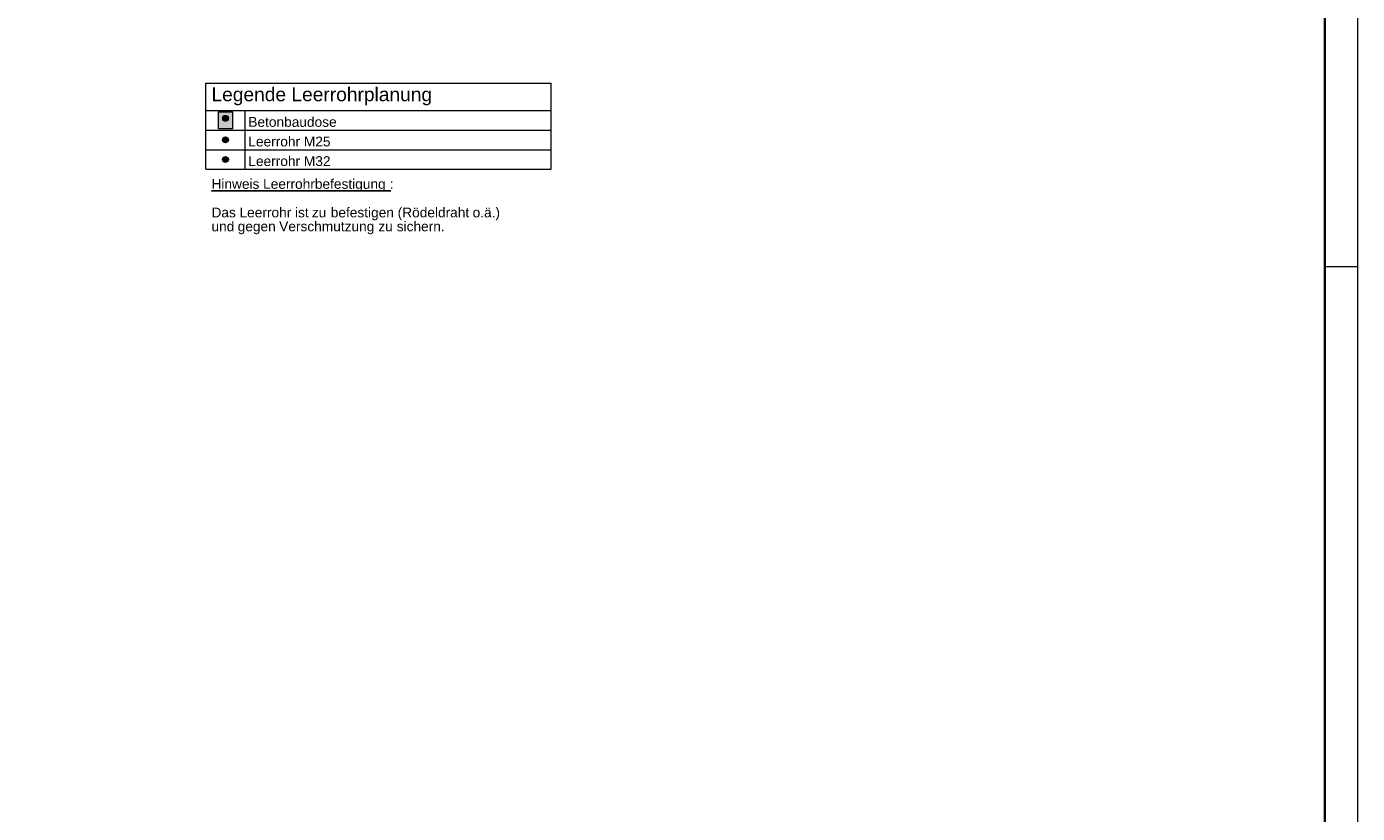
# Model space of a CAD drawing. Extents: x -500 to 300, y 62 to 1162.
# Tile 75 of 256: x 97 to 300, y 573 to 693. Entities that reach past the tile are written whole.
import ezdxf
from ezdxf.lldxf.tags import DXFTag

# ---------------------------------------------------------------- set-up
doc = ezdxf.new("R2010")
doc.units = 0
doc.layers.get('0').update_dxf_attribs({"lineweight": 13})
for name, color, linetype, lineweight, true_color in [('E_Betonbaudose', 1, 'Continuous', 13, 0xff0000), ('E_Detail_Wandschraffur', 7, 'Continuous', 5, 0xc0c0c0), ('E_Leerrohr Umrandung-A06G93SC8I', 7, 'Continuous', 9, 0xffffff), ('E_Leerrohrdose 32-A06G93SB8I', 7, 'Continuous', 9, 0x99ff99)]:
    doc.layers.add(name, color=color, linetype=linetype, lineweight=lineweight, true_color=true_color)
doc.layers.add('E_Legende', color=7, linetype='Continuous', lineweight=13)
doc.layers.add('iwb_Plankopf Rahmen', color=7, linetype='Continuous', lineweight=35)
doc.styles.get("Standard").update_dxf_attribs({"font": 'ARIALN.TTF'})
tags = doc.linetypes.add('grob', pattern=[14, 3, -8, 3]).pattern_tags.tags
tags[8:9] = [DXFTag(74, 4), DXFTag(75, 0), DXFTag(340, '0'), DXFTag(46, 0.0), DXFTag(50, 0.0), DXFTag(44, 0.0), DXFTag(45, 0.0)]
tags[6:7] = [DXFTag(74, 4), DXFTag(75, 0), DXFTag(340, '0'), DXFTag(46, 0.0), DXFTag(50, 0.0), DXFTag(44, 0.0), DXFTag(45, 0.0)]
tags[4:5] = [DXFTag(74, 4), DXFTag(75, 0), DXFTag(340, '0'), DXFTag(46, 0.0), DXFTag(50, 0.0), DXFTag(44, 0.0), DXFTag(45, 0.0)]

# ---------------------------------------------------------------- blocks, each defined once
blk = doc.blocks.new('Referenz-A06G93SD8I')
at = {"layer": 'E_Detail_Wandschraffur', "linetype": 'Continuous', "ltscale": 0.13}
for points in [[(127.14, 679.59), (127.2, 679.58), (127.27, 679.57), (127.33, 679.54), (127.39, 679.51), (127.44, 679.47), (127.49, 679.42), (127.53, 679.36), (127.56, 679.3), (127.58, 679.24), (127.59, 679.17), (127.59, 679.1), (127.58, 679.04), (127.56, 678.97), (127.53, 678.91), (127.49, 678.86), (127.44, 678.81), (127.39, 678.76), (127.33, 678.73), (127.27, 678.71), (127.2, 678.69), (127.14, 678.69), (127.07, 678.69), (127, 678.71), (126.94, 678.73), (126.88, 678.76), (126.83, 678.81), (126.78, 678.86), (126.75, 678.91), (126.72, 678.97), (126.7, 679.04), (126.69, 679.1), (126.69, 679.17), (126.7, 679.24), (126.72, 679.3), (126.75, 679.36), (126.78, 679.42), (126.83, 679.47), (126.88, 679.51), (126.94, 679.54), (127, 679.57), (127.07, 679.58)], [(127.14, 676.29), (127.2, 676.29), (127.27, 676.27), (127.33, 676.25), (127.39, 676.21), (127.44, 676.17), (127.49, 676.12), (127.53, 676.07), (127.56, 676.01), (127.58, 675.94), (127.59, 675.88), (127.59, 675.81), (127.58, 675.74), (127.56, 675.68), (127.53, 675.62), (127.49, 675.56), (127.44, 675.51), (127.39, 675.47), (127.33, 675.44), (127.27, 675.41), (127.2, 675.4), (127.14, 675.39), (127.07, 675.4), (127, 675.41), (126.94, 675.44), (126.88, 675.47), (126.83, 675.51), (126.78, 675.56), (126.75, 675.62), (126.72, 675.68), (126.7, 675.74), (126.69, 675.81), (126.69, 675.88), (126.7, 675.94), (126.72, 676.01), (126.75, 676.07), (126.78, 676.12), (126.83, 676.17), (126.88, 676.21), (126.94, 676.25), (127, 676.27), (127.07, 676.29)], [(127.14, 673.29), (127.2, 673.29), (127.27, 673.27), (127.33, 673.25), (127.39, 673.21), (127.44, 673.17), (127.49, 673.12), (127.53, 673.07), (127.56, 673.01), (127.58, 672.94), (127.59, 672.88), (127.59, 672.81), (127.58, 672.74), (127.56, 672.68), (127.53, 672.62), (127.49, 672.56), (127.44, 672.51), (127.39, 672.47), (127.33, 672.44), (127.27, 672.41), (127.2, 672.4), (127.14, 672.39), (127.07, 672.4), (127, 672.41), (126.94, 672.44), (126.88, 672.47), (126.83, 672.51), (126.78, 672.56), (126.75, 672.62), (126.72, 672.68), (126.7, 672.74), (126.69, 672.81), (126.69, 672.88), (126.7, 672.94), (126.72, 673.01), (126.75, 673.07), (126.78, 673.12), (126.83, 673.17), (126.88, 673.21), (126.94, 673.25), (127, 673.27), (127.07, 673.29)]]:
    blk.add_hatch(color=256, dxfattribs=at).paths.add_polyline_path(points)
at = {"layer": 'E_Betonbaudose', "linetype": 'Continuous', "ltscale": 0.013}
for centre in [(127.14, 679.14), (127.14, 675.84), (127.14, 672.84)]:
    blk.add_circle(centre, 0.45, dxfattribs=at)
at = {"layer": 'E_Leerrohr Umrandung-A06G93SC8I', "linetype": 'Continuous', "ltscale": 0.13}
for p, q in [((126.06, 677.54), (126.06, 680.15)), ((126.06, 680.15), (128.22, 680.15)), ((128.22, 680.15), (128.22, 677.54)), ((128.22, 677.54), (126.06, 677.54))]:
    blk.add_line(p, q, dxfattribs=at)
at = {"layer": 'E_Leerrohrdose 32-A06G93SB8I', "linetype": 'Continuous', "ltscale": 0.13}
blk.add_solid([(126.06, 680.15), (128.22, 680.15), (126.06, 677.54), (128.22, 677.54)], dxfattribs=at)
at = {"layer": 'E_Legende', "linetype": 'Continuous', "ltscale": 0.13}
for p, q in [((124.14, 684.54), (176.97, 684.54)), ((124.14, 671.34), (124.14, 684.54)), ((176.97, 671.34), (176.97, 684.54)), ((124.14, 680.34), (176.97, 680.34)), ((130.14, 671.34), (130.14, 680.34)), ((124.14, 677.34), (176.97, 677.34)), ((124.14, 674.34), (176.97, 674.34)), ((124.14, 671.34), (176.97, 671.34))]:
    blk.add_line(p, q, dxfattribs=at)
at = {"layer": 'E_Legende', "linetype": 'Continuous', "lineweight": -2, "ltscale": 0.25}
for p, q in [((125, 668.05), (132.08, 668.05)), ((132.08, 668.05), (132.9, 668.05)), ((132.9, 668.05), (151.36, 668.05)), ((151.36, 668.05), (152.26, 668.05)), ((152.26, 668.05), (152.47, 668.05))]:
    blk.add_line(p, q, dxfattribs=at)
at = {"layer": 'E_Legende', "linetype": 'Continuous', "ltscale": 0.13, "attachment_point": 1}
for s, insert, char_height in [('{\\fArial;Legende Leerrohrplanung}', (125, 683.86), 2.1), ('{\\fArial;Betonbaudose}', (130.64, 679.34), 1.5), ('{\\fArial;Leerrohr M25}', (130.64, 676.34), 1.5), ('{\\fArial;Leerrohr M32}', (130.64, 673.34), 1.5)]:
    blk.add_mtext(s, dxfattribs=dict(at, insert=insert, char_height=char_height))
at = {"layer": 'E_Legende', "linetype": 'Continuous', "lineweight": -2, "ltscale": 0.25, "char_height": 1.5, "attachment_point": 1}
for s, insert in [('{\\fArial;Leerrohrbefestigung}', (132.9, 669.85)), ('{\\fArial;Hinweis}', (125, 669.85)), ('{\\fArial;:}', (152.26, 669.85)), ('{\\fArial;Das}', (125, 665.48)), ('{\\fArial;Leerrohr}', (129.29, 665.48)), ('{\\fArial;ist}', (137.78, 665.48)), ('{\\fArial;zu}', (140.36, 665.48)), ('{\\fArial;befestigen}', (143.25, 665.48)), ('{\\fArial;(Rödeldraht}', (153.49, 665.48)), ('{\\fArial;o.ä.)}', (164.96, 665.48)), ('{\\fArial;und}', (125, 663.35)), ('{\\fArial;gegen}', (129.01, 663.35)), ('{\\fArial;Verschmutzung}', (135.36, 663.35)), ('{\\fArial;zu}', (150.53, 663.35)), ('{\\fArial;sichern.}', (153.35, 663.35))]:
    blk.add_mtext(s, dxfattribs=dict(at, insert=insert))

msp = doc.modelspace()

# ---------------------------------------------------------------- linework, layer by layer
at = {"layer": 'iwb_Plankopf Rahmen', "color": 8, "linetype": 'grob', "lineweight": 5, "ltscale": 0.13, "true_color": 0x808080}
msp.add_line((300.35, 656.43), (295.35, 656.43), dxfattribs=at)
at = {"layer": 'iwb_Plankopf Rahmen', "color": 8, "lineweight": 13, "ltscale": 0.13, "true_color": 0x808080}
msp.add_lwpolyline([(300.35, 62.43), (-499.65, 62.43), (-499.65, 1162.43), (300.35, 1162.43), (300.35, 62.43)], close=True, dxfattribs=at)
at = {"layer": 'iwb_Plankopf Rahmen', "ltscale": 0.35}
msp.add_lwpolyline([(-479.65, 67.43), (-479.65, 1157.43), (295.35, 1157.43), (295.35, 67.43), (-479.65, 67.43)], close=True, dxfattribs=at)

# ---------------------------------------------------------------- block references
at = {"color": 8, "lineweight": 25, "ltscale": 0.25, "true_color": 0x808080}
msp.add_blockref('Referenz-A06G93SD8I', (0, 0), dxfattribs=at)

doc.saveas('drawing.dxf')
